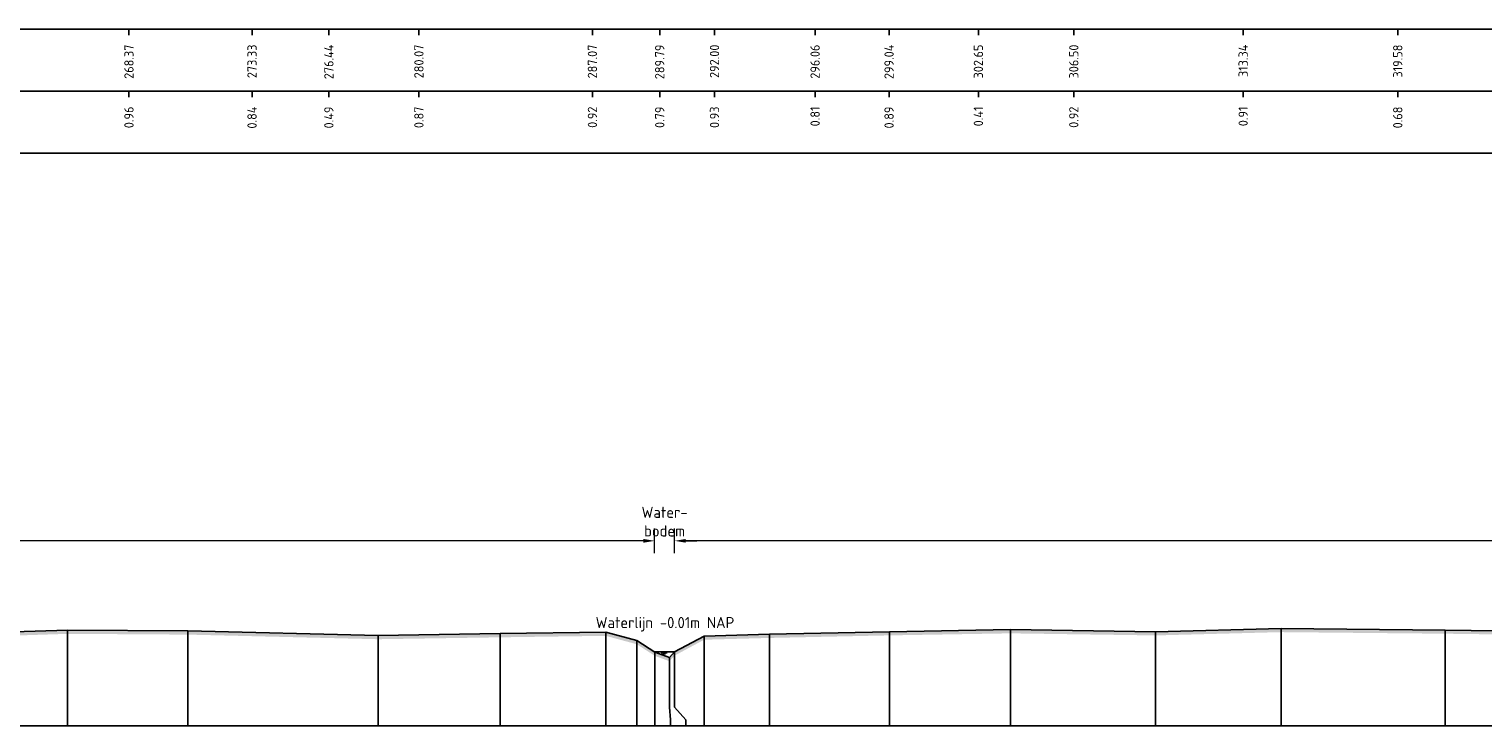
# Model space of a CAD drawing. Header units: metres. Extents: x 128583 to 136452, y 412329 to 415128.
# Tile 159 of 256: x 134681 to 134739, y 414747 to 414775. Entities that reach past the tile are written whole.
import ezdxf
from ezdxf.enums import TextEntityAlignment as Align

# ---------------------------------------------------------------- set-up
doc = ezdxf.new("R2010")
doc.units = ezdxf.units.M
doc.header["$PDMODE"] = 35
doc.header["$PDSIZE"] = 0.075
for name, color, linetype, lineweight in [('X-ME-AL-PROFIEL_HUIDIG MAAIVELD-GD', 8, 'Continuous', 0), ('X-XX-AL-DETAIL1-M', 7, 'Continuous', 18), ('X-XX-AL-NAP-T18', 7, 'Continuous', 18)]:
    doc.layers.add(name, color=color, linetype=linetype, lineweight=lineweight)
for name, color, linetype in [('X-ME-AL-PROFIEL_MAAIVELD-GD', 8, 'Continuous'), ('X-ME-AL-PROFIEL_WATERLIJN-GD', 150, 'Continuous'), ('X-ME-AL-PROFIELRASTER-S', 7, 'Continuous')]:
    doc.layers.add(name, color=color, linetype=linetype)
doc.styles.add('NLCS-ISO-ANNOTATIEF-T18', font='NLCS-ISO.ttf', dxfattribs={"height": 1.8})
doc.styles.add('NLCS-ISO-ANNOTATIVE-T18', font='NLCS-ISO.ttf', dxfattribs={"height": 1.8})
doc.dimstyles.new('NLCS-ANNOTATIEF-T18-PIJL_L2_H0', dxfattribs={"dimtxt": 2.5, "dimasz": 1.8, "dimexe": 2, "dimexo": 2, "dimgap": 0.7, "dimtad": 1, "dimzin": 0, "dimdsep": 46, "dimtxsty": 'NLCS-ISO-ANNOTATIEF-T18', "dimcen": 0, "dimdle": 2, "dimclrd": 256, "dimclre": 256, "dimclrt": 10, "dimaunit": 2, "dimadec": 0, "dimazin": 0, "dimtfac": 1, "dimtdec": 3, "dimtofl": 0, "dimtmove": 0, "dimatfit": 3, "dimfxl": 2, "dimfxlon": 1, "dimtfillclr": 256, "dimtolj": 1, "dimtzin": 0, "dimlwd": -1, "dimlwe": -1, "dimarcsym": 0})

# ---------------------------------------------------------------- blocks, each defined once
blk = doc.blocks.new('SAL-PROFIELRASTER_BALK_EIND1-D')
at = {"color": 0, "linetype": 'ByBlock', "lineweight": -2, "flags": 128}
for points in [[(0, 0), (1, 0)], [(0, -2.5), (1, -2.5)], [(0, -12.5), (1, -12.5)]]:
    blk.add_lwpolyline(points, dxfattribs=at)
blk = doc.blocks.new('SAL-PROFIELRASTER_BALK_EIND2-D')
at = {"color": 0, "linetype": 'ByBlock', "lineweight": -2}
blk.add_line((1, -12.5), (0, -12.5), dxfattribs=at)
blk = doc.blocks.new('SAL-PROFIELRASTER_BALK_DATA-D')
at = {"color": 0, "linetype": 'ByBlock', "lineweight": -2}
blk.add_lwpolyline([(0, -3.5), (0, -2.5)], dxfattribs=at)
at = {"color": 0, "linetype": 'ByBlock', "lineweight": -2, "style": 'NLCS-ISO-ANNOTATIVE-T18'}
blk.add_attdef('GETAL', text='', height=1.5, rotation=90, dxfattribs=at).set_placement((0.75, -5), align=Align.RIGHT)
blk = doc.blocks.new('SAL-PROFIELRASTER_AANHAAL-D')
at = {"color": 9, "linetype": 'ByBlock', "lineweight": -2, "flags": 128}
blk.add_lwpolyline([(0, 1), (0, 0)], dxfattribs=at)
blk = doc.blocks.new('SAL-PROFIELRASTER_AANHAAL_STAGGER-D')
at = {"color": 9, "linetype": 'ByBlock', "lineweight": -2, "flags": 128}
for points in [[(0, 0), (0, -0.25)], [(0, -0.25), (1, -0.75)], [(1, -0.75), (1, -1)]]:
    blk.add_lwpolyline(points, dxfattribs=at)
blk = doc.blocks.new('*D269')
at = {"layer": 'Defpoints', "color": 0, "transparency": 16777216}
for p in [(134638.229, 414754.613), (134638.229, 414750.083), (134705.965, 414750.133)]:
    blk.add_point(p, dxfattribs=at)
at = {"layer": 'X-XX-AL-DETAIL1-M', "transparency": 16777216}
for p, q in [((134638.229, 414754.113), (134638.229, 414755.113)), ((134705.965, 414754.113), (134705.965, 414755.113)), ((134705.515, 414754.613), (134638.679, 414754.613))]:
    blk.add_line(p, q, dxfattribs=at)
for points in [[(134638.679, 414754.688), (134638.679, 414754.538), (134638.229, 414754.613)], [(134705.515, 414754.688), (134705.515, 414754.538), (134705.965, 414754.613)]]:
    blk.add_solid(points, dxfattribs=at)
at = {"layer": 'X-XX-AL-DETAIL1-M', "color": 10, "transparency": 16777216, "insert": (134673.037, 414755.013), "char_height": 0.45, "attachment_point": 5, "style": 'NLCS-ISO-ANNOTATIEF-T18'}
blk.add_mtext('\\A1;Gras', dxfattribs=at)
blk = doc.blocks.new('*D270')
at = {"layer": 'Defpoints', "color": 0, "transparency": 16777216}
for p in [(134705.965, 414754.613), (134705.965, 414750.133), (134706.776, 414750.133)]:
    blk.add_point(p, dxfattribs=at)
at = {"layer": 'X-XX-AL-DETAIL1-M', "transparency": 16777216}
for p, q in [((134705.965, 414754.113), (134705.965, 414755.113)), ((134706.776, 414754.113), (134706.776, 414755.113)), ((134705.515, 414754.613), (134705.065, 414754.613)), ((134707.226, 414754.613), (134707.676, 414754.613))]:
    blk.add_line(p, q, dxfattribs=at)
for points in [[(134705.515, 414754.688), (134705.515, 414754.538), (134705.965, 414754.613)], [(134707.226, 414754.688), (134707.226, 414754.538), (134706.776, 414754.613)]]:
    blk.add_solid(points, dxfattribs=at)
at = {"layer": 'X-XX-AL-DETAIL1-M', "color": 10, "transparency": 16777216, "insert": (134706.37, 414755.388), "char_height": 0.45, "attachment_point": 5, "style": 'NLCS-ISO-ANNOTATIEF-T18'}
blk.add_mtext('\\A1;Water-\\Pbodem', dxfattribs=at)
blk = doc.blocks.new('*D271')
at = {"layer": 'Defpoints', "color": 0, "transparency": 16777216}
for p in [(134706.776, 414754.613), (134706.776, 414750.133), (134777.552, 414749.885)]:
    blk.add_point(p, dxfattribs=at)
at = {"layer": 'X-XX-AL-DETAIL1-M', "transparency": 16777216}
for p, q in [((134706.776, 414754.113), (134706.776, 414755.113)), ((134777.552, 414754.113), (134777.552, 414755.113)), ((134777.102, 414754.613), (134707.226, 414754.613))]:
    blk.add_line(p, q, dxfattribs=at)
for points in [[(134707.226, 414754.688), (134707.226, 414754.538), (134706.776, 414754.613)], [(134777.102, 414754.688), (134777.102, 414754.538), (134777.552, 414754.613)]]:
    blk.add_solid(points, dxfattribs=at)
at = {"layer": 'X-XX-AL-DETAIL1-M', "color": 10, "transparency": 16777216, "insert": (134742.164, 414755.013), "char_height": 0.45, "attachment_point": 5, "style": 'NLCS-ISO-ANNOTATIEF-T18'}
blk.add_mtext('\\A1;Akker', dxfattribs=at)

msp = doc.modelspace()

# ---------------------------------------------------------------- hatches: boundary and pattern name
at = {"layer": 'X-ME-AL-PROFIEL_HUIDIG MAAIVELD-GD'}
h = msp.add_hatch(dxfattribs=at)
h.set_pattern_fill('AGR-MAAIVELD', color=256, scale=0.1, pattern_type=2)
h.set_pattern_definition([(45, (-795.333, -82.0905), (-0.5000001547, 0.5000001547), []), (45, (-795.4044, -82.0191), (0, 1.0000003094), [0.707107, -0.707107]), (45, (-795.47584, -81.94764), (0, 1.0000003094), [0.707107, -0.707107]), (45, (-795.5483, -81.8752), (0, 1.0000003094), [0.707107, -0.707107]), (45, (-795.6187, -81.8048), (0, 1.0000003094), [0.707107, -0.707107]), (45, (-795.6901, -81.73335), (0, 1.0000003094), [0.707107, -0.707107]), (45, (-795.76156, -81.6619), (0, 1.0000003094), [0.707107, -0.707107]), (315, (-795.333, -82.0905), (0.5000001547, 0.5000001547), []), (315, (-795.26156, -82.0191), (1.0000003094, -3e-16), [0.707107, -0.707107]), (315, (-795.1901, -81.94764), (1.0000003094, -3e-16), [0.707107, -0.707107]), (315, (-795.1177, -81.8752), (1.0000003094, -3e-16), [0.707107, -0.707107]), (315, (-795.0473, -81.8048), (1.0000003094, -3e-16), [0.707107, -0.707107]), (315, (-794.97584, -81.73335), (1.0000003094, -3e-16), [0.707107, -0.707107]), (315, (-794.9044, -81.6619), (1.0000003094, -3e-16), [0.707107, -0.707107])])
h.paths.add_polyline_path([(135656.153, 414752.992), (135656.153, 414752.842), (135654.668, 414752.651), (135652.673, 414752.221), (135649.339, 414751.826), (135645.973, 414751.315), (135642.542, 414751.034), (135641.783, 414750.531), (135641.182, 414749.885), (135640.716, 414749.501), (135640.266, 414749.504), (135640, 414749.87), (135639.095, 414750.724), (135635.775, 414751.025), (135631.563, 414751.035), (135628.192, 414750.948), (135622.818, 414751.115), (135617.913, 414751.079), (135613.226, 414751.107), (135608.17, 414751.094), (135603.425, 414751.145), (135598.839, 414751.133), (135593.224, 414751.067), (135588.963, 414751.027), (135583.922, 414750.95), (135579.281, 414750.924), (135574.82, 414750.954), (135570.485, 414750.985), (135565.419, 414750.897), (135561.298, 414750.859), (135556.859, 414750.886), (135551.999, 414750.933), (135547.605, 414750.887), (135544.068, 414750.757), (135539.468, 414750.726), (135535.751, 414750.737), (135530.794, 414750.885), (135525.955, 414750.949), (135521.017, 414750.915), (135515.568, 414751.006), (135511.246, 414750.811), (135505.419, 414750.97), (135500.326, 414750.991), (135495.435, 414750.936), (135491.134, 414750.898), (135486.124, 414750.899), (135481.725, 414750.757), (135477.113, 414750.876), (135473.118, 414750.793), (135467.809, 414750.951), (135463.025, 414750.892), (135457.089, 414750.785), (135452.747, 414750.551), (135446.093, 414750.603), (135441.432, 414750.177), (135437.558, 414749.73), (135434.854, 414749.529), (135432.616, 414749.729), (135429.046, 414750.618), (135424.307, 414750.642), (135419.342, 414750.676), (135413.459, 414750.751), (135408.541, 414750.746), (135403.176, 414750.817), (135398.365, 414750.83), (135392.765, 414750.896), (135388.662, 414750.754), (135382.755, 414750.746), (135376.943, 414750.858), (135370.843, 414750.844), (135365.879, 414750.771), (135359.875, 414750.833), (135354.948, 414750.623), (135349.975, 414750.597), (135347.176, 414750.443), (135346.343, 414750.073), (135345.858, 414749.767), (135345.453, 414749.746), (135345.006, 414750.075), (135343.922, 414750.641), (135339.806, 414750.715), (135334.901, 414750.613), (135329.65, 414750.74), (135324.628, 414750.636), (135318.414, 414750.854), (135313.2, 414750.736), (135307.178, 414750.864), (135301.237, 414750.924), (135294.953, 414750.999), (135289.749, 414750.88), (135283.388, 414750.968), (135277.08, 414750.955), (135271.766, 414750.764), (135265.332, 414750.843), (135258.91, 414750.821), (135252.728, 414750.789), (135247.468, 414750.753), (135241.396, 414750.712), (135237.074, 414750.606), (135236.359, 414750.356), (135235.868, 414750.016), (135235.369, 414749.821), (135235.02, 414750.007), (135233.633, 414750.57), (135229.176, 414750.632), (135223.17, 414750.732), (135216.882, 414750.802), (135210.844, 414750.839), (135204.24, 414750.889), (135197.88, 414750.964), (135192.874, 414750.878), (135186.153, 414751.031), (135181.097, 414750.804), (135175.996, 414750.92), (135170.294, 414751.068), (135164.753, 414751.007), (135158.691, 414751.009), (135153.183, 414750.971), (135148.279, 414750.748), (135141.848, 414750.797), (135135.645, 414750.863), (135129.138, 414750.819), (135123.596, 414750.731), (135117.691, 414750.562), (135117.173, 414750.318), (135117, 414749.983), (135116.651, 414749.814), (135116.021, 414749.798), (135115.843, 414749.983), (135114.95, 414750.5), (135109.702, 414750.603), (135104.358, 414750.722), (135098.383, 414750.726), (135093.215, 414750.682), (135086.498, 414750.82), (135080.355, 414750.804), (135074.307, 414750.92), (135071.242, 414750.745), (135068.72, 414750.758), (135065.76, 414750.858), (135059.178, 414750.728), (135052.353, 414750.858), (135046.602, 414750.642), (135040.495, 414750.702), (135033.654, 414750.812), (135027.914, 414750.7), (135025.998, 414750.481), (135022.533, 414750.684), (135016.392, 414750.512), (135008.977, 414750.61), (135004.283, 414750.48), (134999.794, 414750.481), (134998.311, 414749.74), (134996.359, 414749.346), (134992.756, 414749.365), (134991.643, 414749.728), (134990.287, 414749.966), (134984.774, 414750.143), (134979.689, 414750.351), (134973.991, 414750.459), (134968.34, 414750.354), (134962.259, 414750.578), (134955.944, 414750.626), (134950.229, 414750.719), (134944.685, 414750.684), (134937.936, 414750.747), (134932.723, 414750.72), (134926.681, 414750.778), (134924.104, 414750.615), (134919.972, 414750.614), (134919.163, 414749.76), (134918.642, 414749.665), (134918.294, 414749.787), (134917.451, 414750.59), (134911.843, 414750.917), (134906.371, 414750.941), (134900.986, 414750.91), (134895.017, 414750.943), (134889.146, 414750.929), (134882.626, 414750.952), (134876.655, 414750.907), (134870.95, 414750.898), (134864.747, 414750.866), (134859.909, 414750.78), (134855.19, 414750.678), (134851.13, 414750.578), (134850.292, 414749.86), (134849.417, 414749.473), (134848.943, 414749.472), (134848.679, 414749.83), (134847.412, 414750.593), (134843.741, 414750.795), (134838.309, 414750.804), (134832.441, 414750.838), (134826.646, 414750.802), (134821.25, 414750.793), (134814.603, 414750.945), (134809.409, 414750.856), (134804.145, 414750.822), (134798.78, 414750.686), (134791.871, 414750.928), (134786.375, 414750.85), (134782.641, 414750.653), (134779.693, 414750.476), (134779.173, 414749.725), (134778.497, 414749.576), (134778.172, 414749.577), (134777.552, 414749.735), (134776.729, 414750.604), (134771.495, 414750.825), (134765.994, 414750.927), (134759.818, 414750.959), (134755.109, 414750.919), (134750.17, 414750.851), (134744.2, 414750.783), (134737.88, 414750.866), (134731.258, 414750.93), (134726.19, 414750.797), (134720.331, 414750.881), (134715.446, 414750.799), (134710.599, 414750.696), (134707.964, 414750.624), (134706.776, 414749.983), (134706.568, 414749.756), (134705.983, 414749.971), (134705.248, 414750.441), (134703.995, 414750.781), (134699.735, 414750.721), (134694.804, 414750.644), (134687.131, 414750.83), (134682.277, 414750.861), (134678.327, 414750.732), (134676.931, 414750.3), (134676.128, 414750.179), (134673.337, 414750.796), (134668.089, 414750.851), (134662.067, 414750.651), (134657.59, 414750.602), (134652.892, 414750.855), (134647.594, 414750.849), (134640.677, 414750.806), (134639.332, 414750.513), (134638.229, 414749.933), (134637.866, 414749.705), (134637.566, 414749.92), (134636.741, 414750.424), (134635.686, 414750.735), (134631.526, 414750.823), (134628.035, 414750.661), (134624.323, 414750.879), (134619.757, 414750.846), (134616.456, 414750.365), (134613.996, 414750.675), (134608.708, 414750.879), (134603.748, 414750.848), (134600.243, 414750.656), (134596.873, 414750.831), (134593.154, 414750.815), (134586.969, 414750.773), (134582.951, 414750.444), (134579.534, 414750.873), (134576.098, 414750.648), (134571.33, 414750.865), (134567.878, 414750.653), (134566.126, 414750.412), (134565.651, 414749.857), (134565.015, 414749.69), (134564.741, 414749.852), (134564.214, 414750.234), (134563.001, 414750.821), (134556.907, 414750.884), (134553.731, 414750.589), (134548.585, 414750.863), (134543.938, 414750.894), (134540.629, 414750.445), (134536.833, 414750.875), (134530.908, 414750.856), (134527.677, 414750.694), (134524.183, 414750.878), (134516.912, 414750.916), (134513.848, 414750.455), (134510.265, 414750.871), (134504.936, 414750.804), (134498.795, 414750.952), (134493.389, 414750.768), (134492.088, 414750.292), (134491.543, 414749.716), (134491.053, 414749.522), (134490.651, 414749.521), (134490.398, 414749.71), (134489.677, 414750.397), (134488.604, 414750.821), (134484.341, 414750.92), (134480.659, 414750.841), (134474.983, 414750.925), (134470.174, 414750.678), (134463.935, 414750.902), (134457.099, 414750.919), (134453.247, 414750.406), (134449.643, 414750.889), (134446.657, 414750.81), (134442.597, 414750.923), (134440.387, 414750.782), (134437.671, 414750.914), (134430.667, 414750.87), (134427.034, 414750.489), (134423.933, 414750.84), (134418.965, 414750.955), (134414.568, 414750.912), (134410.076, 414750.975), (134404.244, 414750.948), (134401.703, 414750.689), (134400.402, 414749.732), (134400.033, 414749.489), (134399.719, 414749.484), (134399.476, 414749.736), (134398.365, 414750.617), (134394.935, 414750.754), (134390.512, 414750.814), (134385.454, 414750.749), (134378.86, 414750.901), (134373.928, 414750.831), (134368.658, 414750.725), (134362.571, 414750.781), (134357.29, 414750.542), (134356.756, 414750.258), (134356.541, 414750.264), (134355.898, 414750.629), (134351.365, 414750.79), (134347.074, 414750.839), (134341.629, 414750.819), (134335.835, 414750.792), (134329.993, 414750.782), (134324.797, 414750.744), (134319.824, 414750.656), (134318.288, 414750.497), (134317.489, 414749.732), (134317.239, 414749.45), (134316.777, 414749.44), (134316.64, 414749.719), (134315.393, 414750.461), (134310.163, 414750.893), (134304.708, 414750.902), (134300.25, 414750.729), (134294.666, 414750.795), (134290.935, 414750.674), (134290.451, 414750.325), (134290.06, 414750.162), (134289.854, 414750.182), (134289.501, 414750.338), (134288.821, 414750.655), (134282.145, 414750.771), (134276.821, 414750.852), (134271.455, 414750.849), (134267.662, 414750.657), (134264.333, 414750.481), (134263.972, 414750.248), (134263.038, 414750.545), (134258.358, 414750.761), (134251.487, 414750.82), (134246.786, 414750.798), (134240.206, 414750.551), (134239.574, 414749.75), (134238.813, 414749.495), (134238.209, 414749.5), (134237.815, 414749.728), (134236.501, 414750.541), (134236.357, 414750.544), (134231.088, 414750.73), (134225.197, 414750.816), (134219.496, 414750.797), (134213.594, 414750.626), (134206.745, 414750.808), (134200.923, 414750.779), (134196.045, 414750.661), (134190.655, 414750.719), (134184.882, 414750.694), (134179.033, 414750.76), (134173.233, 414750.792), (134167.581, 414750.781), (134161.974, 414750.855), (134155.948, 414750.825), (134150.598, 414750.972), (134150.598, 414751.122), (134155.948, 414750.975), (134161.974, 414751.005), (134167.581, 414750.931), (134173.233, 414750.942), (134179.033, 414750.91), (134184.882, 414750.844), (134190.655, 414750.869), (134196.045, 414750.811), (134200.923, 414750.929), (134206.745, 414750.958), (134213.594, 414750.776), (134219.496, 414750.947), (134225.197, 414750.966), (134231.088, 414750.88), (134236.357, 414750.694), (134236.501, 414750.691), (134237.815, 414749.878), (134238.209, 414749.65), (134238.813, 414749.645), (134239.574, 414749.9), (134240.206, 414750.701), (134246.786, 414750.948), (134251.487, 414750.97), (134258.358, 414750.911), (134263.038, 414750.695), (134263.972, 414750.398), (134264.333, 414750.631), (134267.662, 414750.807), (134271.455, 414750.999), (134276.821, 414751.002), (134282.145, 414750.921), (134288.821, 414750.805), (134289.501, 414750.488), (134289.854, 414750.332), (134290.06, 414750.312), (134290.451, 414750.475), (134290.935, 414750.824), (134294.666, 414750.945), (134300.25, 414750.879), (134304.708, 414751.052), (134310.163, 414751.043), (134315.393, 414750.611), (134316.64, 414749.869), (134316.777, 414749.59), (134317.239, 414749.6), (134317.489, 414749.882), (134318.288, 414750.647), (134319.824, 414750.806), (134324.797, 414750.894), (134329.993, 414750.932), (134335.835, 414750.942), (134341.629, 414750.969), (134347.074, 414750.989), (134351.365, 414750.94), (134355.898, 414750.779), (134356.541, 414750.414), (134356.756, 414750.408), (134357.29, 414750.692), (134362.571, 414750.931), (134368.658, 414750.875), (134373.928, 414750.981), (134378.86, 414751.051), (134385.454, 414750.899), (134390.512, 414750.964), (134394.935, 414750.904), (134398.365, 414750.767), (134399.476, 414749.886), (134399.719, 414749.634), (134400.033, 414749.639), (134400.402, 414749.882), (134401.703, 414750.839), (134404.244, 414751.098), (134410.076, 414751.125), (134414.568, 414751.062), (134418.965, 414751.105), (134423.933, 414750.99), (134427.034, 414750.639), (134430.667, 414751.02), (134437.671, 414751.064), (134440.387, 414750.932), (134442.597, 414751.073), (134446.657, 414750.96), (134449.643, 414751.039), (134453.247, 414750.556), (134457.099, 414751.069), (134463.935, 414751.052), (134470.174, 414750.828), (134474.983, 414751.075), (134480.659, 414750.991), (134484.341, 414751.07), (134488.604, 414750.971), (134489.677, 414750.547), (134490.398, 414749.86), (134490.651, 414749.671), (134491.053, 414749.672), (134491.543, 414749.866), (134492.088, 414750.442), (134493.389, 414750.918), (134498.795, 414751.102), (134504.936, 414750.954), (134510.265, 414751.021), (134513.848, 414750.605), (134516.912, 414751.066), (134524.183, 414751.028), (134527.677, 414750.844), (134530.908, 414751.006), (134536.833, 414751.025), (134540.629, 414750.595), (134543.938, 414751.044), (134548.585, 414751.013), (134553.731, 414750.739), (134556.907, 414751.034), (134563.001, 414750.971), (134564.214, 414750.384), (134564.741, 414750.002), (134565.015, 414749.84), (134565.651, 414750.007), (134566.126, 414750.562), (134567.878, 414750.803), (134571.33, 414751.015), (134576.098, 414750.798), (134579.534, 414751.023), (134582.951, 414750.594), (134586.969, 414750.923), (134593.154, 414750.965), (134596.873, 414750.981), (134600.243, 414750.806), (134603.748, 414750.998), (134608.708, 414751.029), (134613.996, 414750.825), (134616.456, 414750.515), (134619.757, 414750.996), (134624.323, 414751.029), (134628.035, 414750.811), (134631.526, 414750.973), (134635.686, 414750.885), (134636.741, 414750.574), (134637.566, 414750.07), (134637.866, 414749.855), (134638.229, 414750.083), (134639.332, 414750.663), (134640.677, 414750.956), (134647.594, 414750.999), (134652.892, 414751.005), (134657.59, 414750.752), (134662.067, 414750.801), (134668.089, 414751.001), (134673.337, 414750.946), (134676.128, 414750.329), (134676.931, 414750.45), (134678.327, 414750.882), (134682.277, 414751.011), (134687.131, 414750.98), (134694.804, 414750.794), (134699.735, 414750.871), (134703.995, 414750.931), (134705.248, 414750.591), (134705.983, 414750.121), (134706.568, 414749.906), (134706.776, 414750.133), (134707.964, 414750.774), (134710.599, 414750.846), (134715.446, 414750.949), (134720.331, 414751.031), (134726.19, 414750.947), (134731.258, 414751.08), (134737.88, 414751.016), (134744.2, 414750.933), (134750.17, 414751.001), (134755.109, 414751.069), (134759.818, 414751.109), (134765.994, 414751.077), (134771.495, 414750.975), (134776.729, 414750.754), (134777.552, 414749.885), (134778.172, 414749.727), (134778.497, 414749.726), (134779.173, 414749.875), (134779.693, 414750.626), (134782.641, 414750.803), (134786.375, 414751), (134791.871, 414751.078), (134798.78, 414750.836), (134804.145, 414750.972), (134809.409, 414751.006), (134814.603, 414751.095), (134821.25, 414750.943), (134826.646, 414750.952), (134832.441, 414750.988), (134838.309, 414750.954), (134843.741, 414750.945), (134847.412, 414750.743), (134848.679, 414749.98), (134848.943, 414749.622), (134849.417, 414749.623), (134850.292, 414750.01), (134851.13, 414750.728), (134855.19, 414750.828), (134859.909, 414750.93), (134864.747, 414751.016), (134870.95, 414751.048), (134876.655, 414751.057), (134882.626, 414751.102), (134889.146, 414751.079), (134895.017, 414751.093), (134900.986, 414751.06), (134906.371, 414751.091), (134911.843, 414751.067), (134917.451, 414750.74), (134918.294, 414749.937), (134918.642, 414749.815), (134919.163, 414749.91), (134919.972, 414750.764), (134924.104, 414750.765), (134926.681, 414750.928), (134932.723, 414750.87), (134937.936, 414750.897), (134944.685, 414750.834), (134950.229, 414750.869), (134955.944, 414750.776), (134962.259, 414750.728), (134968.34, 414750.504), (134973.991, 414750.609), (134979.689, 414750.501), (134984.774, 414750.293), (134990.287, 414750.116), (134991.643, 414749.878), (134992.756, 414749.515), (134996.359, 414749.496), (134998.311, 414749.89), (134999.794, 414750.631), (135004.283, 414750.63), (135008.977, 414750.76), (135016.392, 414750.662), (135022.533, 414750.834), (135025.998, 414750.631), (135027.914, 414750.85), (135033.654, 414750.962), (135040.495, 414750.852), (135046.602, 414750.792), (135052.353, 414751.008), (135059.178, 414750.878), (135065.76, 414751.008), (135068.72, 414750.908), (135071.242, 414750.895), (135074.307, 414751.07), (135080.355, 414750.954), (135086.498, 414750.97), (135093.215, 414750.832), (135098.383, 414750.876), (135104.358, 414750.872), (135109.702, 414750.753), (135114.95, 414750.65), (135115.843, 414750.133), (135116.021, 414749.948), (135116.651, 414749.964), (135117, 414750.133), (135117.173, 414750.468), (135117.691, 414750.712), (135123.596, 414750.881), (135129.138, 414750.969), (135135.645, 414751.013), (135141.848, 414750.947), (135148.279, 414750.898), (135153.183, 414751.121), (135158.691, 414751.159), (135164.753, 414751.157), (135170.294, 414751.218), (135175.996, 414751.07), (135181.097, 414750.954), (135186.153, 414751.181), (135192.874, 414751.028), (135197.88, 414751.114), (135204.24, 414751.039), (135210.844, 414750.989), (135216.882, 414750.952), (135223.17, 414750.882), (135229.176, 414750.782), (135233.633, 414750.72), (135235.02, 414750.157), (135235.369, 414749.971), (135235.868, 414750.166), (135236.359, 414750.506), (135237.074, 414750.756), (135241.396, 414750.862), (135247.468, 414750.903), (135252.728, 414750.939), (135258.91, 414750.971), (135265.332, 414750.993), (135271.766, 414750.914), (135277.08, 414751.105), (135283.388, 414751.118), (135289.749, 414751.03), (135294.953, 414751.149), (135301.237, 414751.074), (135307.178, 414751.014), (135313.2, 414750.886), (135318.414, 414751.004), (135324.628, 414750.786), (135329.65, 414750.89), (135334.901, 414750.763), (135339.806, 414750.865), (135343.922, 414750.791), (135345.006, 414750.225), (135345.453, 414749.896), (135345.858, 414749.917), (135346.343, 414750.223), (135347.176, 414750.593), (135349.975, 414750.747), (135354.948, 414750.773), (135359.875, 414750.983), (135365.879, 414750.921), (135370.843, 414750.994), (135376.943, 414751.008), (135382.755, 414750.896), (135388.662, 414750.904), (135392.765, 414751.046), (135398.365, 414750.98), (135403.176, 414750.967), (135408.541, 414750.896), (135413.459, 414750.901), (135419.342, 414750.826), (135424.307, 414750.792), (135429.046, 414750.768), (135432.616, 414749.879), (135434.854, 414749.679), (135437.558, 414749.88), (135441.432, 414750.327), (135446.093, 414750.753), (135452.747, 414750.701), (135457.089, 414750.935), (135463.025, 414751.042), (135467.809, 414751.101), (135473.118, 414750.943), (135477.113, 414751.026), (135481.725, 414750.907), (135486.124, 414751.049), (135491.134, 414751.048), (135495.435, 414751.086), (135500.326, 414751.141), (135505.419, 414751.12), (135511.246, 414750.961), (135515.568, 414751.156), (135521.017, 414751.065), (135525.955, 414751.099), (135530.794, 414751.035), (135535.751, 414750.887), (135539.468, 414750.876), (135544.068, 414750.907), (135547.605, 414751.037), (135551.999, 414751.083), (135556.859, 414751.036), (135561.298, 414751.009), (135565.419, 414751.047), (135570.485, 414751.135), (135574.82, 414751.104), (135579.281, 414751.074), (135583.922, 414751.1), (135588.963, 414751.177), (135593.224, 414751.217), (135598.839, 414751.283), (135603.425, 414751.295), (135608.17, 414751.244), (135613.226, 414751.257), (135617.913, 414751.229), (135622.818, 414751.265), (135628.192, 414751.098), (135631.563, 414751.185), (135635.775, 414751.175), (135639.095, 414750.874), (135640, 414750.02), (135640.266, 414749.654), (135640.716, 414749.651), (135641.182, 414750.035), (135641.783, 414750.681), (135642.542, 414751.184), (135645.973, 414751.465), (135649.339, 414751.976), (135652.673, 414752.371), (135654.668, 414752.801)])

# ---------------------------------------------------------------- linework, layer by layer
at = {"layer": 'X-ME-AL-PROFIEL_MAAIVELD-GD'}
msp.add_lwpolyline([(134678.327, 414750.882), (134682.277, 414751.011), (134687.131, 414750.98), (134694.804, 414750.794), (134699.735, 414750.871), (134703.995, 414750.931), (134705.248, 414750.591), (134705.983, 414750.121), (134706.568, 414749.906), (134706.776, 414750.133), (134707.964, 414750.774), (134710.599, 414750.846), (134715.446, 414750.949), (134720.331, 414751.031), (134726.19, 414750.947), (134731.258, 414751.08), (134737.88, 414751.016), (134744.2, 414750.933)], dxfattribs=at)
at = {"layer": 'X-ME-AL-PROFIEL_WATERLIJN-GD'}
for points in [[(134706.776, 414750.133), (134705.965, 414750.133)], [(134706.226, 414750.092), (134706.476, 414750.092)], [(134706.283, 414750.055), (134706.408, 414750.055)]]:
    msp.add_lwpolyline(points, dxfattribs=at)

# ---------------------------------------------------------------- block references
at = {"layer": 'X-ME-AL-PROFIELRASTER-S', "xscale": 1506.179758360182, "yscale": 0.25, "zscale": 1506.179758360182}
for name, p in [('SAL-PROFIELRASTER_BALK_EIND1-D', (134416.386, 414775.882)), ('SAL-PROFIELRASTER_BALK_EIND2-D', (134416.386, 414773.382)), ('SAL-PROFIELRASTER_BALK_EIND1-D', (134150.598, 414747.147))]:
    msp.add_blockref(name, p, dxfattribs=at)
at = {"layer": 'X-ME-AL-PROFIELRASTER-S', "xscale": 0.25, "yscale": 0.25, "zscale": 0.25}
for p, values in [((134684.752, 414775.882), {'GETAL': '268.37'}), ((134684.752, 414775.882), {'GETAL': '268.37'}), ((134689.72, 414775.882), {'GETAL': '273.33'}), ((134689.72, 414775.882), {'GETAL': '273.33'}), ((134692.821, 414775.882), {'GETAL': '276.44'}), ((134692.821, 414775.882), {'GETAL': '276.44'}), ((134696.454, 414775.882), {'GETAL': '280.07'}), ((134696.454, 414775.882), {'GETAL': '280.07'}), ((134703.458, 414775.882), {'GETAL': '287.07'}), ((134703.458, 414775.882), {'GETAL': '287.07'}), ((134706.174, 414775.882), {'GETAL': '289.79'}), ((134706.174, 414775.882), {'GETAL': '289.79'}), ((134708.385, 414775.882), {'GETAL': '292.00'}), ((134708.385, 414775.882), {'GETAL': '292.00'}), ((134712.444, 414775.882), {'GETAL': '296.06'}), ((134712.444, 414775.882), {'GETAL': '296.06'}), ((134715.43, 414775.882), {'GETAL': '299.04'}), ((134715.43, 414775.882), {'GETAL': '299.04'}), ((134719.035, 414775.882), {'GETAL': '302.65'}), ((134719.035, 414775.882), {'GETAL': '302.65'}), ((134722.886, 414775.882), {'GETAL': '306.50'}), ((134722.886, 414775.882), {'GETAL': '306.50'}), ((134729.722, 414775.882), {'GETAL': '313.34'}), ((134729.722, 414775.882), {'GETAL': '313.34'}), ((134735.961, 414775.882), {'GETAL': '319.58'}), ((134735.961, 414775.882), {'GETAL': '319.58'}), ((134684.752, 414773.382), {'GETAL': '0.96'}), ((134689.72, 414773.382), {'GETAL': '0.84'}), ((134692.821, 414773.382), {'GETAL': '0.49'}), ((134696.454, 414773.382), {'GETAL': '0.87'}), ((134703.458, 414773.382), {'GETAL': '0.92'}), ((134706.174, 414773.382), {'GETAL': '0.79'}), ((134708.385, 414773.382), {'GETAL': '0.93'}), ((134712.444, 414773.382), {'GETAL': '0.81'}), ((134715.43, 414773.382), {'GETAL': '0.89'}), ((134719.035, 414773.382), {'GETAL': '0.41'}), ((134722.886, 414773.382), {'GETAL': '0.92'}), ((134729.722, 414773.382), {'GETAL': '0.91'}), ((134735.961, 414773.382), {'GETAL': '0.68'})]:
    msp.add_blockref('SAL-PROFIELRASTER_BALK_DATA-D', p, dxfattribs=at).add_auto_attribs(values)
at = {"layer": 'X-ME-AL-PROFIELRASTER-S'}
for p, yscale in [((134682.277, 414747.147), 3.864), ((134682.277, 414747.147), 3.864), ((134687.131, 414747.147), 3.833), ((134687.131, 414747.147), 3.833), ((134703.995, 414747.147), 3.784), ((134703.995, 414747.147), 3.784), ((134715.446, 414747.147), 3.802), ((134715.446, 414747.147), 3.802), ((134720.331, 414747.147), 3.884), ((134720.331, 414747.147), 3.884), ((134726.19, 414747.147), 3.8), ((134726.19, 414747.147), 3.8), ((134731.258, 414747.147), 3.933), ((134731.258, 414747.147), 3.933), ((134737.88, 414747.147), 3.869), ((134737.88, 414747.147), 3.869), ((134694.804, 414747.147), 3.647), ((134694.804, 414747.147), 3.647), ((134699.735, 414747.147), 3.724), ((134699.735, 414747.147), 3.724), ((134705.248, 414747.147), 3.444), ((134705.248, 414747.147), 3.444), ((134707.964, 414747.147), 3.627), ((134707.964, 414747.147), 3.627), ((134710.599, 414747.147), 3.699), ((134710.599, 414747.147), 3.699), ((134705.983, 414747.147), 2.974), ((134705.983, 414747.147), 2.974), ((134706.568, 414748.147), 1.759), ((134706.776, 414748.147), 1.986), ((134706.776, 414748.147), 1.986)]:
    msp.add_blockref('SAL-PROFIELRASTER_AANHAAL-D', p, dxfattribs=dict(at, yscale=yscale))
for p, xscale, zscale in [((134706.568, 414748.147), 0.04050434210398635, 0.04050434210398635), ((134706.776, 414748.147), 0.4572830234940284, 0.4572830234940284), ((134706.776, 414748.147), 0.4572830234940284, 0.4572830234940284)]:
    msp.add_blockref('SAL-PROFIELRASTER_AANHAAL_STAGGER-D', p, dxfattribs=dict(at, xscale=xscale, zscale=zscale))

# ---------------------------------------------------------------- texts
at = {"layer": 'X-XX-AL-NAP-T18', "color": 10, "insert": (134703.587, 414750.955), "char_height": 0.45, "width": 15.43377, "attachment_point": 7, "style": 'NLCS-ISO-ANNOTATIEF-T18'}
msp.add_mtext('Waterlijn -0.01m NAP', dxfattribs=at)

# ---------------------------------------------------------------- dimensions: what is measured, and where the dimension line sits
at = {"layer": 'X-XX-AL-DETAIL1-M'}
for base, p1, p2, text, picture, middle in [((134705.965, 414754.613), (134706.776, 414750.133), (134705.965, 414750.133), 'Water-\\Pbodem', '*D270', (134706.37, 414754.613)), ((134638.229, 414754.613), (134705.965, 414750.133), (134638.229, 414750.083), 'Gras', '*D269', (134673.037, 414754.613)), ((134706.776, 414754.613), (134777.552, 414749.885), (134706.776, 414750.133), 'Akker', '*D271', (134742.164, 414754.613))]:
    dim = msp.add_linear_dim(base=base, p1=p1, p2=p2, text=text, dimstyle='NLCS-ANNOTATIEF-T18-PIJL_L2_H0', dxfattribs=at)
    dim.commit()
    dim.dimension.update_dxf_attribs({"geometry": picture, "text_midpoint": middle, "dimtype": 160})

doc.saveas('drawing.dxf')
